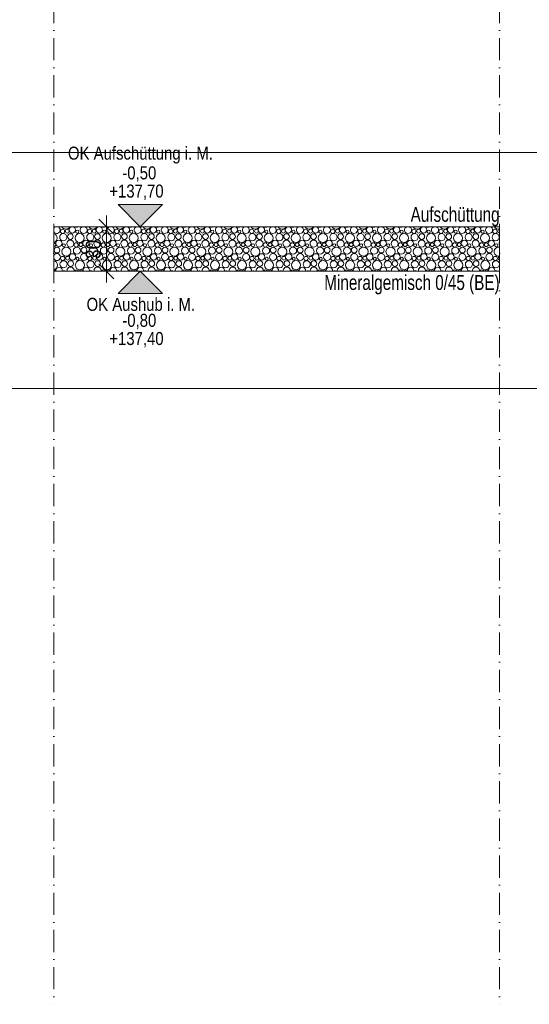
# Model space of a CAD drawing. Header units: metres. Extents: x -177922 to 5550634, y -507967 to 368279.
# Tile 122 of 125: x 5537737 to 5541166, y 354759 to 361386. Entities that reach past the tile are written whole.
import ezdxf

# ---------------------------------------------------------------- set-up
doc = ezdxf.new("R2010")
doc.units = ezdxf.units.M
doc.header["$LTSCALE"] = 0.05
doc.linetypes.add('Kanal', pattern=[5000, 3000, -1000, 0, -1000])
doc.linetypes.add('Wipeout_Contour', pattern=[20000, 0, -20000])
for name, color, linetype in [('A_1_Schraffuren', 7, 'Continuous'), ('A_4_Bemaßung_50', 7, 'Continuous'), ('A_4_Bemaßung_Höhen_100', 7, 'Continuous'), ('A_6_BE_Linien', 7, 'Continuous'), ('A_6_BE_Text', 7, 'Continuous')]:
    doc.layers.add(name, color=color, linetype=linetype)
doc.styles.add('ERSTELLTER_STIL_1', font='txt')
doc.styles.add('ERSTELLTER_STIL_2', font='ARIALN.TTF')
doc.styles.add('ERSTELLTER_STIL_8', font='txt')
doc.dimstyles.new('ERSTELLTER_STIL__23', dxfattribs={"dimtxt": 100, "dimasz": 95.1425, "dimexe": 0.18, "dimexo": 300, "dimgap": 0, "dimtad": 1, "dimlfac": 0.001, "dimzin": 0, "dimdsep": 46, "dimtxsty": 'ERSTELLTER_STIL_2', "dimblk": 'ARROWHEAD_6', "dimblk1": 'ARROWHEAD_6', "dimblk2": 'ARROWHEAD_6', "dimcen": 0.09, "dimclrd": 7, "dimclre": 7, "dimclrt": 7, "dimazin": 0, "dimtfac": 1, "dimtdec": 4, "dimtmove": 2, "dimatfit": 3, "dimfxl": 1, "dimtolj": 1, "dimtzin": 0, "dimarcsym": 0})

# ---------------------------------------------------------------- blocks, each defined once
blk = doc.blocks.new('*X163', base_point=(5769456.3, 360492.6))
at = {"layer": 'A_1_Schraffuren', "color": 253, "linetype": 'Continuous', "lineweight": 18}
for centre, radius in [((5538025.2, 359960.9), 14.3), ((5538057.1, 359962.6), 12.5), ((5538207, 359960.9), 14.3), ((5538238.9, 359962.6), 12.5), ((5538388.9, 359960.9), 14.3), ((5538420.8, 359962.6), 12.5), ((5538570.7, 359960.9), 14.3), ((5538602.6, 359962.6), 12.5), ((5538752.6, 359960.9), 14.3), ((5538784.5, 359962.6), 12.5), ((5538934.4, 359960.9), 14.3), ((5538966.4, 359962.6), 12.5), ((5539116.3, 359960.9), 14.3), ((5539148.2, 359962.6), 12.5), ((5539298.1, 359960.9), 14.3), ((5539330.1, 359962.6), 12.5), ((5539480, 359960.9), 14.3), ((5539511.9, 359962.6), 12.5), ((5539661.9, 359960.9), 14.3), ((5539693.8, 359962.6), 12.5), ((5539843.7, 359960.9), 14.3), ((5539875.6, 359962.6), 12.5), ((5540025.6, 359960.9), 14.3), ((5540057.5, 359962.6), 12.5), ((5540207.4, 359960.9), 14.3), ((5540239.3, 359962.6), 12.5), ((5540389.3, 359960.9), 14.3), ((5540421.2, 359962.6), 12.5), ((5540571.1, 359960.9), 14.3), ((5540603, 359962.6), 12.5), ((5540753, 359960.9), 14.3), ((5540784.9, 359962.6), 12.5), ((5540934.8, 359960.9), 14.3), ((5538030, 359922.2), 23.9), ((5538078, 359926.6), 19.2), ((5538140.1, 359916), 30.6), ((5538124.5, 359958.8), 10.3), ((5538211.9, 359922.2), 23.9), ((5538259.9, 359926.6), 19.2), ((5538321.9, 359916), 30.6), ((5538306.3, 359958.8), 10.3), ((5538393.7, 359922.2), 23.9), ((5538441.7, 359926.6), 19.2), ((5538503.8, 359916), 30.6), ((5538488.2, 359958.8), 10.3), ((5538575.6, 359922.2), 23.9), ((5538623.6, 359926.6), 19.2), ((5538685.6, 359916), 30.6), ((5538670, 359958.8), 10.3), ((5538757.4, 359922.2), 23.9), ((5538805.4, 359926.6), 19.2), ((5538867.5, 359916), 30.6), ((5538851.9, 359958.8), 10.3), ((5538939.3, 359922.2), 23.9), ((5538987.3, 359926.6), 19.2), ((5539049.3, 359916), 30.6), ((5539033.7, 359958.8), 10.3), ((5539121.1, 359922.2), 23.9), ((5539169.1, 359926.6), 19.2), ((5539231.2, 359916), 30.6), ((5539215.6, 359958.8), 10.3), ((5539303, 359922.2), 23.9), ((5539351, 359926.6), 19.2), ((5539413, 359916), 30.6), ((5539397.4, 359958.8), 10.3), ((5539484.8, 359922.2), 23.9), ((5539532.8, 359926.6), 19.2), ((5539594.9, 359916), 30.6), ((5539579.3, 359958.8), 10.3), ((5539666.7, 359922.2), 23.9), ((5539714.7, 359926.6), 19.2), ((5539776.8, 359916), 30.6), ((5539761.1, 359958.8), 10.3), ((5539848.5, 359922.2), 23.9), ((5539896.6, 359926.6), 19.2), ((5539958.6, 359916), 30.6), ((5539943, 359958.8), 10.3), ((5540030.4, 359922.2), 23.9), ((5540078.4, 359926.6), 19.2), ((5540140.5, 359916), 30.6), ((5540124.8, 359958.8), 10.3), ((5540212.2, 359922.2), 23.9), ((5540260.3, 359926.6), 19.2), ((5540322.3, 359916), 30.6), ((5540306.7, 359958.8), 10.3), ((5540394.1, 359922.2), 23.9), ((5540442.1, 359926.6), 19.2), ((5540504.2, 359916), 30.6), ((5540488.6, 359958.8), 10.3), ((5540576, 359922.2), 23.9), ((5540624, 359926.6), 19.2), ((5540686, 359916), 30.6), ((5540670.4, 359958.8), 10.3), ((5540757.8, 359922.2), 23.9), ((5540805.8, 359926.6), 19.2), ((5540867.9, 359916), 30.6), ((5540852.3, 359958.8), 10.3), ((5540939.7, 359922.2), 23.9), ((5537988, 359835.6), 19.2), ((5538000.8, 359880.5), 21.3), ((5538050.1, 359825), 30.6), ((5538034.5, 359867.8), 10.3), ((5538077.5, 359879.4), 23.7), ((5538121.9, 359831.2), 23.9), ((5538117, 359869.9), 14.3), ((5538148.9, 359871.7), 12.5), ((5538169.9, 359835.6), 19.2), ((5538182.6, 359880.5), 21.3), ((5538231.9, 359825), 30.6), ((5538216.3, 359867.8), 10.3), ((5538259.4, 359879.4), 23.7), ((5538303.7, 359831.2), 23.9), ((5538298.9, 359869.9), 14.3), ((5538330.8, 359871.7), 12.5), ((5538351.7, 359835.6), 19.2), ((5538364.5, 359880.5), 21.3), ((5538413.8, 359825), 30.6), ((5538398.2, 359867.8), 10.3), ((5538441.2, 359879.4), 23.7), ((5538485.6, 359831.2), 23.9), ((5538480.7, 359869.9), 14.3), ((5538512.6, 359871.7), 12.5), ((5538533.6, 359835.6), 19.2), ((5538546.3, 359880.5), 21.3), ((5538595.6, 359825), 30.6), ((5538580, 359867.8), 10.3), ((5538623.1, 359879.4), 23.7), ((5538667.4, 359831.2), 23.9), ((5538662.6, 359869.9), 14.3), ((5538694.5, 359871.7), 12.5), ((5538715.4, 359835.6), 19.2), ((5538728.2, 359880.5), 21.3), ((5538777.5, 359825), 30.6), ((5538761.9, 359867.8), 10.3), ((5538804.9, 359879.4), 23.7), ((5538849.3, 359831.2), 23.9), ((5538844.4, 359869.9), 14.3), ((5538876.4, 359871.7), 12.5), ((5538897.3, 359835.6), 19.2), ((5538910, 359880.5), 21.3), ((5538959.3, 359825), 30.6), ((5538943.7, 359867.8), 10.3), ((5538986.8, 359879.4), 23.7), ((5539031.1, 359831.2), 23.9), ((5539026.3, 359869.9), 14.3), ((5539058.2, 359871.7), 12.5), ((5539079.1, 359835.6), 19.2), ((5539091.9, 359880.5), 21.3), ((5539141.2, 359825), 30.6), ((5539125.6, 359867.8), 10.3), ((5539168.6, 359879.4), 23.7), ((5539213, 359831.2), 23.9), ((5539208.1, 359869.9), 14.3), ((5539240.1, 359871.7), 12.5), ((5539261, 359835.6), 19.2), ((5539273.7, 359880.5), 21.3), ((5539323, 359825), 30.6), ((5539307.4, 359867.8), 10.3), ((5539350.5, 359879.4), 23.7), ((5539394.8, 359831.2), 23.9), ((5539390, 359869.9), 14.3), ((5539421.9, 359871.7), 12.5), ((5539442.8, 359835.6), 19.2), ((5539455.6, 359880.5), 21.3), ((5539504.9, 359825), 30.6), ((5539489.3, 359867.8), 10.3), ((5539532.3, 359879.4), 23.7), ((5539576.7, 359831.2), 23.9), ((5539571.9, 359869.9), 14.3), ((5539603.8, 359871.7), 12.5), ((5539624.7, 359835.6), 19.2), ((5539637.5, 359880.5), 21.3), ((5539686.8, 359825), 30.6), ((5539671.1, 359867.8), 10.3), ((5539714.2, 359879.4), 23.7), ((5539758.5, 359831.2), 23.9), ((5539753.7, 359869.9), 14.3), ((5539785.6, 359871.7), 12.5), ((5539806.6, 359835.6), 19.2), ((5539819.3, 359880.5), 21.3), ((5539868.6, 359825), 30.6), ((5539853, 359867.8), 10.3), ((5539896, 359879.4), 23.7), ((5539940.4, 359831.2), 23.9), ((5539935.6, 359869.9), 14.3), ((5539967.5, 359871.7), 12.5), ((5539988.4, 359835.6), 19.2), ((5540001.2, 359880.5), 21.3), ((5540050.5, 359825), 30.6), ((5540034.8, 359867.8), 10.3), ((5540077.9, 359879.4), 23.7), ((5540122.2, 359831.2), 23.9), ((5540117.4, 359869.9), 14.3), ((5540149.3, 359871.7), 12.5), ((5540170.3, 359835.6), 19.2), ((5540183, 359880.5), 21.3), ((5540232.3, 359825), 30.6), ((5540216.7, 359867.8), 10.3), ((5540259.8, 359879.4), 23.7), ((5540304.1, 359831.2), 23.9), ((5540299.3, 359869.9), 14.3), ((5540331.2, 359871.7), 12.5), ((5540352.1, 359835.6), 19.2), ((5540364.9, 359880.5), 21.3), ((5540414.2, 359825), 30.6), ((5540398.6, 359867.8), 10.3), ((5540441.6, 359879.4), 23.7), ((5540486, 359831.2), 23.9), ((5540481.1, 359869.9), 14.3), ((5540513, 359871.7), 12.5), ((5540534, 359835.6), 19.2), ((5540546.7, 359880.5), 21.3), ((5540596, 359825), 30.6), ((5540580.4, 359867.8), 10.3), ((5540623.5, 359879.4), 23.7), ((5540667.8, 359831.2), 23.9), ((5540663, 359869.9), 14.3), ((5540694.9, 359871.7), 12.5), ((5540715.8, 359835.6), 19.2), ((5540728.6, 359880.5), 21.3), ((5540777.9, 359825), 30.6), ((5540762.3, 359867.8), 10.3), ((5540805.3, 359879.4), 23.7), ((5540849.7, 359831.2), 23.9), ((5540844.8, 359869.9), 14.3), ((5540876.7, 359871.7), 12.5), ((5540897.7, 359835.6), 19.2), ((5540910.4, 359880.5), 21.3), ((5540944.1, 359867.8), 10.3), ((5538027, 359778.9), 14.3), ((5538058.9, 359780.7), 12.5), ((5538092.6, 359789.5), 21.3), ((5538126.3, 359776.8), 10.3), ((5538169.4, 359788.4), 23.7), ((5538208.9, 359778.9), 14.3), ((5538240.8, 359780.7), 12.5), ((5538274.5, 359789.5), 21.3), ((5538308.2, 359776.8), 10.3), ((5538351.2, 359788.4), 23.7), ((5538390.7, 359778.9), 14.3), ((5538422.6, 359780.7), 12.5), ((5538456.3, 359789.5), 21.3), ((5538490, 359776.8), 10.3), ((5538533.1, 359788.4), 23.7), ((5538572.6, 359778.9), 14.3), ((5538604.5, 359780.7), 12.5), ((5538638.2, 359789.5), 21.3), ((5538671.9, 359776.8), 10.3), ((5538714.9, 359788.4), 23.7), ((5538754.4, 359778.9), 14.3), ((5538786.4, 359780.7), 12.5), ((5538820, 359789.5), 21.3), ((5538853.7, 359776.8), 10.3), ((5538896.8, 359788.4), 23.7), ((5538936.3, 359778.9), 14.3), ((5538968.2, 359780.7), 12.5), ((5539001.9, 359789.5), 21.3), ((5539035.6, 359776.8), 10.3), ((5539078.6, 359788.4), 23.7), ((5539118.1, 359778.9), 14.3), ((5539150.1, 359780.7), 12.5), ((5539183.7, 359789.5), 21.3), ((5539217.4, 359776.8), 10.3), ((5539260.5, 359788.4), 23.7), ((5539300, 359778.9), 14.3), ((5539331.9, 359780.7), 12.5), ((5539365.6, 359789.5), 21.3), ((5539399.3, 359776.8), 10.3), ((5539442.3, 359788.4), 23.7), ((5539481.9, 359778.9), 14.3), ((5539513.8, 359780.7), 12.5), ((5539547.5, 359789.5), 21.3), ((5539581.1, 359776.8), 10.3), ((5539624.2, 359788.4), 23.7), ((5539663.7, 359778.9), 14.3), ((5539695.6, 359780.7), 12.5), ((5539729.3, 359789.5), 21.3), ((5539763, 359776.8), 10.3), ((5539806, 359788.4), 23.7), ((5539845.6, 359778.9), 14.3), ((5539877.5, 359780.7), 12.5), ((5539911.2, 359789.5), 21.3), ((5539944.8, 359776.8), 10.3), ((5539987.9, 359788.4), 23.7), ((5540027.4, 359778.9), 14.3), ((5540059.3, 359780.7), 12.5), ((5540093, 359789.5), 21.3), ((5540126.7, 359776.8), 10.3), ((5540169.8, 359788.4), 23.7), ((5540209.3, 359778.9), 14.3), ((5540241.2, 359780.7), 12.5), ((5540274.9, 359789.5), 21.3), ((5540308.6, 359776.8), 10.3), ((5540351.6, 359788.4), 23.7), ((5540391.1, 359778.9), 14.3), ((5540423, 359780.7), 12.5), ((5540456.7, 359789.5), 21.3), ((5540490.4, 359776.8), 10.3), ((5540533.5, 359788.4), 23.7), ((5540573, 359778.9), 14.3), ((5540604.9, 359780.7), 12.5), ((5540638.6, 359789.5), 21.3), ((5540672.3, 359776.8), 10.3), ((5540715.3, 359788.4), 23.7), ((5540754.8, 359778.9), 14.3), ((5540786.7, 359780.7), 12.5), ((5540820.4, 359789.5), 21.3), ((5540854.1, 359776.8), 10.3), ((5540897.2, 359788.4), 23.7), ((5540936.7, 359778.9), 14.3), ((5538031.9, 359740.2), 23.9), ((5538079.9, 359744.6), 19.2), ((5538141.9, 359734), 30.6), ((5538213.7, 359740.2), 23.9), ((5538261.7, 359744.6), 19.2), ((5538323.8, 359734), 30.6), ((5538395.6, 359740.2), 23.9), ((5538443.6, 359744.6), 19.2), ((5538505.6, 359734), 30.6), ((5538577.4, 359740.2), 23.9), ((5538625.4, 359744.6), 19.2), ((5538687.5, 359734), 30.6), ((5538759.3, 359740.2), 23.9), ((5538807.3, 359744.6), 19.2), ((5538869.3, 359734), 30.6), ((5538941.1, 359740.2), 23.9), ((5538989.1, 359744.6), 19.2), ((5539051.2, 359734), 30.6), ((5539123, 359740.2), 23.9), ((5539171, 359744.6), 19.2), ((5539233, 359734), 30.6), ((5539304.8, 359740.2), 23.9), ((5539352.8, 359744.6), 19.2), ((5539414.9, 359734), 30.6), ((5539486.7, 359740.2), 23.9), ((5539534.7, 359744.6), 19.2), ((5539596.8, 359734), 30.6), ((5539668.5, 359740.2), 23.9), ((5539716.6, 359744.6), 19.2), ((5539778.6, 359734), 30.6), ((5539850.4, 359740.2), 23.9), ((5539898.4, 359744.6), 19.2), ((5539960.5, 359734), 30.6), ((5540032.2, 359740.2), 23.9), ((5540080.3, 359744.6), 19.2), ((5540142.3, 359734), 30.6), ((5540214.1, 359740.2), 23.9), ((5540262.1, 359744.6), 19.2), ((5540324.2, 359734), 30.6), ((5540396, 359740.2), 23.9), ((5540444, 359744.6), 19.2), ((5540506, 359734), 30.6), ((5540577.8, 359740.2), 23.9), ((5540625.8, 359744.6), 19.2), ((5540687.9, 359734), 30.6), ((5540759.7, 359740.2), 23.9), ((5540807.7, 359744.6), 19.2), ((5540869.7, 359734), 30.6), ((5540941.5, 359740.2), 23.9)]:
    blk.add_circle(centre, radius, dxfattribs=at)
for centre, radius, start, end in [((5537985.7, 359970.4), 23.7, 214.11391, 69.38862), ((5537985.7, 359970.4), 23.7, 110.61138, 145.88609), ((5538048.2, 360007), 30.6, 208.07265, 331.92735), ((5538090.8, 359971.5), 21.3, 98.23246, 81.76754), ((5538120, 360013.2), 23.9, 239.87779, 300.12221), ((5538167.5, 359970.4), 23.7, 110.61138, 69.38862), ((5538230.1, 360007), 30.6, 208.07265, 331.92735), ((5538272.6, 359971.5), 21.3, 98.23246, 81.76754), ((5538301.9, 360013.2), 23.9, 239.87779, 300.12221), ((5538349.4, 359970.4), 23.7, 110.61138, 69.38862), ((5538411.9, 360007), 30.6, 208.07265, 331.92735), ((5538454.5, 359971.5), 21.3, 98.23246, 81.76754), ((5538483.7, 360013.2), 23.9, 239.87779, 300.12221), ((5538531.2, 359970.4), 23.7, 110.61138, 69.38862), ((5538593.8, 360007), 30.6, 208.07265, 331.92735), ((5538636.3, 359971.5), 21.3, 98.23246, 81.76754), ((5538665.6, 360013.2), 23.9, 239.87779, 300.12221), ((5538713.1, 359970.4), 23.7, 110.61138, 69.38862), ((5538775.6, 360007), 30.6, 208.07265, 331.92735), ((5538818.2, 359971.5), 21.3, 98.23246, 81.76754), ((5538847.4, 360013.2), 23.9, 239.87779, 300.12221), ((5538894.9, 359970.4), 23.7, 110.61138, 69.38862), ((5538957.5, 360007), 30.6, 208.07265, 331.92735), ((5539000, 359971.5), 21.3, 98.23246, 81.76754), ((5539029.3, 360013.2), 23.9, 239.87779, 300.12221), ((5539076.8, 359970.4), 23.7, 110.61138, 69.38862), ((5539139.3, 360007), 30.6, 208.07265, 331.92735), ((5539181.9, 359971.5), 21.3, 98.23246, 81.76754), ((5539211.1, 360013.2), 23.9, 239.87779, 300.12221), ((5539258.6, 359970.4), 23.7, 110.61138, 69.38862), ((5539321.2, 360007), 30.6, 208.07265, 331.92735), ((5539363.7, 359971.5), 21.3, 98.23246, 81.76754), ((5539393, 360013.2), 23.9, 239.87779, 300.12221), ((5539440.5, 359970.4), 23.7, 110.61138, 69.38862), ((5539503, 360007), 30.6, 208.07265, 331.92735), ((5539545.6, 359971.5), 21.3, 98.23246, 81.76754), ((5539574.8, 360013.2), 23.9, 239.87779, 300.12221), ((5539622.3, 359970.4), 23.7, 110.61138, 69.38862), ((5539684.9, 360007), 30.6, 208.07265, 331.92735), ((5539727.5, 359971.5), 21.3, 98.23246, 81.76754), ((5539756.7, 360013.2), 23.9, 239.87779, 300.12221), ((5539804.2, 359970.4), 23.7, 110.61138, 69.38862), ((5539866.8, 360007), 30.6, 208.07265, 331.92735), ((5539909.3, 359971.5), 21.3, 98.23246, 81.76754), ((5539938.5, 360013.2), 23.9, 239.87779, 300.12221), ((5539986, 359970.4), 23.7, 110.61138, 69.38862), ((5540048.6, 360007), 30.6, 208.07265, 331.92735), ((5540091.2, 359971.5), 21.3, 98.23246, 81.76754), ((5540120.4, 360013.2), 23.9, 239.87779, 300.12221), ((5540167.9, 359970.4), 23.7, 110.61138, 69.38862), ((5540230.5, 360007), 30.6, 208.07265, 331.92735), ((5540273, 359971.5), 21.3, 98.23246, 81.76754), ((5540302.2, 360013.2), 23.9, 239.87779, 300.12221), ((5540349.8, 359970.4), 23.7, 110.61138, 69.38862), ((5540412.3, 360007), 30.6, 208.07265, 331.92735), ((5540454.9, 359971.5), 21.3, 98.23246, 81.76754), ((5540484.1, 360013.2), 23.9, 239.87779, 300.12221), ((5540531.6, 359970.4), 23.7, 110.61138, 69.38862), ((5540594.2, 360007), 30.6, 208.07265, 331.92735), ((5540636.7, 359971.5), 21.3, 98.23246, 81.76754), ((5540666, 360013.2), 23.9, 239.87779, 300.12221), ((5540713.5, 359970.4), 23.7, 110.61138, 69.38862), ((5540776, 360007), 30.6, 208.07265, 331.92735), ((5540818.6, 359971.5), 21.3, 98.23246, 81.76754), ((5540847.8, 360013.2), 23.9, 239.87779, 300.12221), ((5540895.3, 359970.4), 23.7, 110.61138, 69.38862), ((5540957.9, 360007), 30.6, 208.07265, 285.52292), ((5540966.7, 359962.6), 12.5, 93.08134, 266.91866), ((5537958.2, 359916), 30.6, 284.86525, 75.13475), ((5537967.1, 359871.7), 12.5, 265.36564, 94.63436), ((5540959.7, 359825), 30.6, 78.05021, 281.94979), ((5540987.2, 359879.4), 23.7, 153.12081, 206.87919), ((5537987.5, 359788.4), 23.7, 205.0018, 154.9982), ((5540968.6, 359780.7), 12.5, 101.63185, 258.36815), ((5537960.1, 359734), 30.6, 281.30182, 78.69818), ((5538002.6, 359698.5), 21.3, 343.76239, 196.23761), ((5538079.4, 359697.4), 23.7, 348.13057, 191.86943), ((5538184.5, 359698.5), 21.3, 343.76239, 196.23761), ((5538261.2, 359697.4), 23.7, 348.13057, 191.86943), ((5538366.3, 359698.5), 21.3, 343.76239, 196.23761), ((5538443.1, 359697.4), 23.7, 348.13057, 191.86943), ((5538548.2, 359698.5), 21.3, 343.76239, 196.23761), ((5538624.9, 359697.4), 23.7, 348.13057, 191.86943), ((5538730, 359698.5), 21.3, 343.76239, 196.23761), ((5538806.8, 359697.4), 23.7, 348.13057, 191.86943), ((5538911.9, 359698.5), 21.3, 343.76239, 196.23761), ((5538988.6, 359697.4), 23.7, 348.13057, 191.86943), ((5539093.7, 359698.5), 21.3, 343.76239, 196.23761), ((5539170.5, 359697.4), 23.7, 348.13057, 191.86943), ((5539275.6, 359698.5), 21.3, 343.76239, 196.23761), ((5539352.3, 359697.4), 23.7, 348.13057, 191.86943), ((5539457.5, 359698.5), 21.3, 343.76239, 196.23761), ((5539534.2, 359697.4), 23.7, 348.13057, 191.86943), ((5539639.3, 359698.5), 21.3, 343.76239, 196.23761), ((5539716, 359697.4), 23.7, 348.13057, 191.86943), ((5539821.2, 359698.5), 21.3, 343.76239, 196.23761), ((5539897.9, 359697.4), 23.7, 348.13057, 191.86943), ((5540003, 359698.5), 21.3, 343.76239, 196.23761), ((5540079.8, 359697.4), 23.7, 348.13057, 191.86943), ((5540184.9, 359698.5), 21.3, 343.76239, 196.23761), ((5540261.6, 359697.4), 23.7, 348.13057, 191.86943), ((5540366.7, 359698.5), 21.3, 343.76239, 196.23761), ((5540443.5, 359697.4), 23.7, 348.13057, 191.86943), ((5540548.6, 359698.5), 21.3, 343.76239, 196.23761), ((5540625.3, 359697.4), 23.7, 348.13057, 191.86943), ((5540730.4, 359698.5), 21.3, 343.76239, 196.23761), ((5540807.2, 359697.4), 23.7, 348.13057, 191.86943), ((5540912.3, 359698.5), 21.3, 343.76239, 196.23761), ((5537968.9, 359689.7), 12.5, 13.44863, 103.21851), ((5538036.3, 359685.8), 10.3, 40.8458, 139.1542), ((5538118.9, 359687.9), 14.3, 19.14835, 160.85165), ((5538150.8, 359689.7), 12.5, 13.44863, 166.55137), ((5538218.2, 359685.8), 10.3, 40.8458, 139.1542), ((5538300.7, 359687.9), 14.3, 19.14835, 160.85165), ((5538332.6, 359689.7), 12.5, 13.44863, 166.55137), ((5538400, 359685.8), 10.3, 40.8458, 139.1542), ((5538482.6, 359687.9), 14.3, 19.14835, 160.85165), ((5538514.5, 359689.7), 12.5, 13.44863, 166.55137), ((5538581.9, 359685.8), 10.3, 40.8458, 139.1542), ((5538664.4, 359687.9), 14.3, 19.14835, 160.85165), ((5538696.4, 359689.7), 12.5, 13.44863, 166.55137), ((5538763.7, 359685.8), 10.3, 40.8458, 139.1542), ((5538846.3, 359687.9), 14.3, 19.14835, 160.85165), ((5538878.2, 359689.7), 12.5, 13.44863, 166.55137), ((5538945.6, 359685.8), 10.3, 40.8458, 139.1542), ((5539028.1, 359687.9), 14.3, 19.14835, 160.85165), ((5539060.1, 359689.7), 12.5, 13.44863, 166.55137), ((5539127.4, 359685.8), 10.3, 40.8458, 139.1542), ((5539210, 359687.9), 14.3, 19.14835, 160.85165), ((5539241.9, 359689.7), 12.5, 13.44863, 166.55137), ((5539309.3, 359685.8), 10.3, 40.8458, 139.1542), ((5539391.9, 359687.9), 14.3, 19.14835, 160.85165), ((5539423.8, 359689.7), 12.5, 13.44863, 166.55137), ((5539491.1, 359685.8), 10.3, 40.8458, 139.1542), ((5539573.7, 359687.9), 14.3, 19.14835, 160.85165), ((5539605.6, 359689.7), 12.5, 13.44863, 166.55137), ((5539673, 359685.8), 10.3, 40.8458, 139.1542), ((5539755.6, 359687.9), 14.3, 19.14835, 160.85165), ((5539787.5, 359689.7), 12.5, 13.44863, 166.55137), ((5539854.8, 359685.8), 10.3, 40.8458, 139.1542), ((5539937.4, 359687.9), 14.3, 19.14835, 160.85165), ((5539969.3, 359689.7), 12.5, 13.44863, 166.55137), ((5540036.7, 359685.8), 10.3, 40.8458, 139.1542), ((5540119.3, 359687.9), 14.3, 19.14835, 160.85165), ((5540151.2, 359689.7), 12.5, 13.44863, 166.55137), ((5540218.6, 359685.8), 10.3, 40.8458, 139.1542), ((5540301.1, 359687.9), 14.3, 19.14835, 160.85165), ((5540333, 359689.7), 12.5, 13.44863, 166.55137), ((5540400.4, 359685.8), 10.3, 40.8458, 139.1542), ((5540483, 359687.9), 14.3, 19.14835, 160.85165), ((5540514.9, 359689.7), 12.5, 13.44863, 166.55137), ((5540582.3, 359685.8), 10.3, 40.8458, 139.1542), ((5540664.8, 359687.9), 14.3, 19.14835, 160.85165), ((5540696.7, 359689.7), 12.5, 13.44863, 166.55137), ((5540764.1, 359685.8), 10.3, 40.8458, 139.1542), ((5540846.7, 359687.9), 14.3, 19.14835, 160.85165), ((5540878.6, 359689.7), 12.5, 13.44863, 166.55137), ((5540946, 359685.8), 10.3, 40.8458, 139.1542)]:
    blk.add_arc(centre, radius, start, end, dxfattribs=at)
blk = doc.blocks.new('*D166', base_point=(5769456.3, 360492.6))
at = {"layer": 'A_4_Bemaßung_50', "color": 7, "linetype": 'Continuous', "lineweight": 18}
for p, q in [((5538370.4, 359942.5), (5538270.2, 360042.6)), ((5538320.3, 359992.6), (5538320.3, 360067.7)), ((5538620.3, 359992.6), (5538226.4, 359992.6)), ((5538320.3, 359692.6), (5538320.3, 359992.6)), ((5538270.2, 359742.6), (5538370.4, 359642.5)), ((5538620.3, 359692.6), (5538226.4, 359692.6)), ((5538320.3, 359617.5), (5538320.3, 359692.6))]:
    blk.add_line(p, q, dxfattribs=at)
at = {"layer": 'A_4_Bemaßung_50', "color": 7, "lineweight": 18, "insert": (5538282.8, 359775.5), "char_height": 100, "attachment_point": 7, "rotation": 90, "style": 'ERSTELLTER_STIL_2'}
blk.add_mtext('\\A1;{\\pql;\\fArial Narrow|b0|i0|c0|p0;\\W1.000000;30}', dxfattribs=at)
blk = doc.blocks.new('ARROWHEAD_6')
at = {"color": 0, "linetype": 'Continuous', "lineweight": 0}
for p, q in [((0, 0), (-1, 0)), ((-0.5, -0.5), (0.5, 0.5))]:
    blk.add_line(p, q, dxfattribs=at)

msp = doc.modelspace()

# ---------------------------------------------------------------- linework, layer by layer
at = {"color": 7, "linetype": 'Kanal', "lineweight": 18}
for p, q in [((5537966.069, 364263.677), (5537966.069, 354759.095)), ((5540966.069, 364263.677), (5540966.069, 354759.095))]:
    msp.add_line(p, q, dxfattribs=at)
at = {"color": 1, "linetype": 'Continuous', "lineweight": 18}
msp.add_line((5509839.143, 360492.57), (5550633.924, 360492.57), dxfattribs=at)
at = {"color": 7, "linetype": 'Continuous', "lineweight": 18}
msp.add_line((5537966.069, 359992.57), (5540966.069, 359992.57), dxfattribs=at)
at = {"layer": 'A_4_Bemaßung_Höhen_100', "color": 7, "linetype": 'Continuous', "lineweight": 18}
for p, q in [((5538398.624, 360142.57), (5538698.624, 360142.57)), ((5538398.624, 359542.57), (5538698.624, 359542.57))]:
    msp.add_line(p, q, dxfattribs=at)
at = {"layer": 'A_6_BE_Linien', "color": 1, "linetype": 'Continuous', "lineweight": 18}
msp.add_lwpolyline([(5466078.286, 358903.57), (5550633.924, 358903.57)], dxfattribs=at)

# ---------------------------------------------------------------- texts
at = {"layer": 'A_4_Bemaßung_Höhen_100', "color": 7, "lineweight": 18, "char_height": 87.5, "attachment_point": 7, "style": 'ERSTELLTER_STIL_1'}
for s, insert in [('\\A1;{\\pql;\\fSwis721 Cn BT|b0|i0|c0|p0;\\W1.000000;OK Aufschüttung i. M.}', (5538061.901, 360417.57)), ('\\A1;{\\pql;\\fSwis721 Cn BT|b0|i0|c0|p0;\\W1.000000;-0,50}', (5538427.628, 360295.07)), ('\\A1;{\\pql;\\fSwis721 Cn BT|b0|i0|c0|p0;\\W1.000000;+137,70}', (5538340.185, 360172.57)), ('\\A1;{\\pql;\\fSwis721 Cn BT|b0|i0|c0|p0;\\W1.000000;OK Aushub i. M.}', (5538187.231, 359425.07)), ('\\A1;{\\pql;\\fSwis721 Cn BT|b0|i0|c0|p0;\\W1.000000;-0,80}', (5538427.628, 359302.57)), ('\\A1;{\\pql;\\fSwis721 Cn BT|b0|i0|c0|p0;\\W1.000000;+137,40}', (5538340.185, 359180.07))]:
    msp.add_mtext(s, dxfattribs=dict(at, insert=insert))

# ---------------------------------------------------------------- next in the draw order: wipeouts: each hides what was drawn before it
at = {"color": 254, "linetype": 'Wipeout_Contour', "lineweight": 0, "ltscale": 22204565.67110743}
msp.add_wipeout([(5537966.069, 359692.57), (5540966.069, 359692.57), (5540966.069, 359992.57), (5537966.069, 359992.57)], dxfattribs=at).dxf.layer = 'A_1_Schraffuren'

# ---------------------------------------------------------------- next in the draw order: hatches: boundary and pattern name
at = {"layer": 'A_1_Schraffuren', "linetype": 'Continuous', "lineweight": 18}
for points in [[(5538548.624, 359992.57), (5538698.624, 360142.57), (5538398.624, 360142.57)], [(5538548.624, 359692.57), (5538398.624, 359542.57), (5538698.624, 359542.57)]]:
    msp.add_hatch(color=7, dxfattribs=at).paths.add_polyline_path(points)

# ---------------------------------------------------------------- next in the draw order: linework, layer by layer
at = {"layer": 'A_1_Schraffuren', "color": 7, "linetype": 'Continuous', "lineweight": 18, "flags": 128}
msp.add_lwpolyline([(5537966.069, 359692.57), (5540966.069, 359692.57), (5540966.069, 359992.57), (5537966.069, 359992.57)], close=True, dxfattribs=at)
at = {"layer": 'A_4_Bemaßung_Höhen_100', "color": 7, "linetype": 'Continuous', "lineweight": 18}
for p, q in [((5538548.624, 359992.57), (5538398.624, 360142.57)), ((5538698.624, 360142.57), (5538548.624, 359992.57)), ((5538548.624, 359992.57), (5538436.124, 359992.57)), ((5538548.624, 359992.57), (5538848.624, 359992.57)), ((5538548.624, 359692.57), (5538248.624, 359692.57)), ((5538548.624, 359692.57), (5538398.624, 359542.57)), ((5538548.624, 359692.57), (5538661.124, 359692.57)), ((5538698.624, 359542.57), (5538548.624, 359692.57))]:
    msp.add_line(p, q, dxfattribs=at)

# ---------------------------------------------------------------- next in the draw order: block references
at = {"layer": 'A_1_Schraffuren', "color": 253, "linetype": 'Continuous', "lineweight": 18}
msp.add_blockref('*X163', (5769456.338, 360492.57), dxfattribs=at)

# ---------------------------------------------------------------- next in the draw order: texts
at = {"layer": 'A_6_BE_Text', "color": 7, "linetype": 'Continuous', "lineweight": 18, "char_height": 100, "attachment_point": 6, "style": 'ERSTELLTER_STIL_8'}
for s, insert in [('\\A1;{\\pqr;\\pt250,406.25;\\fSwis721 LtCn BT|b0|i0|c0|p0;\\W1.000000;Aufschüttung}', (5540966.069, 360060.463)), ('\\A1;{\\pqr;\\pt250,406.25;\\fSwis721 LtCn BT|b0|i0|c0|p0;\\W1.000000;Mineralgemisch 0/45 (BE)}', (5540966.069, 359602.13))]:
    msp.add_mtext(s, dxfattribs=dict(at, insert=insert))

# ---------------------------------------------------------------- next in the draw order: dimensions: what is measured, and where the dimension line sits
at = {"layer": 'A_4_Bemaßung_50', "color": 7, "linetype": 'Continuous', "lineweight": 18}
dim = msp.add_linear_dim(base=(5538320.305, 359992.57), p1=(5540966.069, 359692.57), p2=(5540966.069, 359992.57), angle=90, dimstyle='ERSTELLTER_STIL__23', dxfattribs=at)
dim.commit()
dim.dimension.update_dxf_attribs({"geometry": '*D166', "text_midpoint": (5538232.805, 359851.59), "dimtype": 160, "text_rotation": 90})

doc.saveas('drawing.dxf')
